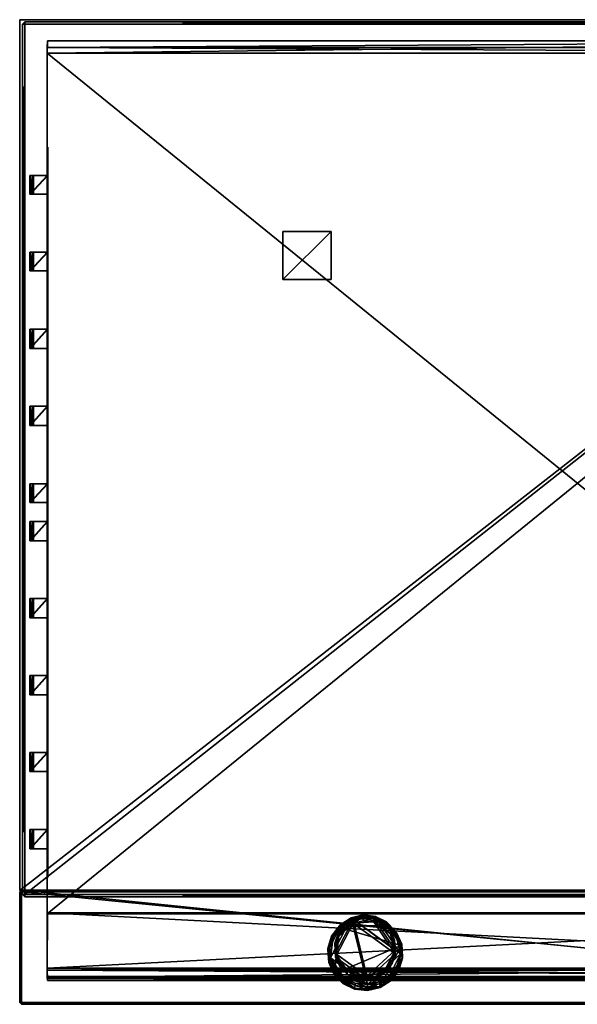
# Model space of a CAD drawing. Header units: centimetres. Extents: x -29 to 29, y -25.7 to 25.5.
# Tile 1 of 6: x -29 to 0, y -25.7 to 25.5. Entities that reach past the tile are written whole.
import ezdxf

# ---------------------------------------------------------------- set-up
doc = ezdxf.new("R2010")
doc.units = ezdxf.units.CM
doc.layers.add('VI263620', color=7, linetype='Continuous', true_color=0x068771)

msp = doc.modelspace()

# ---------------------------------------------------------------- meshes
at = {"layer": 'VI263620', "color": 136, "true_color": 0x068771}
mesh = msp.add_polyface(dxfattribs=at)
corners = [(-28.994, -19.741, 6.14), (29, -19.741, 6.14), (-28.994, 25.536, 6.14), (29, 25.536, 6.14), (-28.994, -19.741, 6.583), (29, -19.741, 6.583), (-28.994, 25.536, 6.583), (29, 25.536, 6.583)]
mesh.append_faces([[corners[k] for k in face] for face in [(0, 2, 3), (3, 1, 0), (4, 5, 7), (7, 6, 4), (0, 1, 5), (5, 4, 0), (1, 3, 7), (7, 5, 1), (3, 2, 6), (6, 7, 3), (2, 0, 4), (4, 6, 2)]], dxfattribs={"vtx2": -1, "color": 136})
at = {"layer": 'VI263620', "color": 146, "true_color": 0x086e87}
mesh = msp.add_polyface(dxfattribs=at)
corners = [(-28.727, -20.062, 6.626), (28.704, -19.941, 6.505), (-28.847, 25.301, 6.626), (28.704, 25.301, 6.505), (-28.727, -20.062, 6.901), (28.825, -19.941, 6.901), (-28.847, 25.301, 6.901), (28.704, 25.422, 6.901), (-28.847, -19.941, 6.626), (-28.727, -19.941, 6.505), (28.825, -19.941, 6.626), (28.704, -20.062, 6.626), (-28.727, 25.422, 6.626), (-28.727, 25.301, 6.505), (28.704, 25.422, 6.626), (28.825, 25.301, 6.626), (-28.727, -19.941, 7.022), (-28.847, -19.941, 6.901), (28.704, -19.941, 7.022), (28.704, -20.062, 6.901), (-28.727, 25.301, 7.022), (-28.727, 25.422, 6.901), (28.704, 25.301, 7.022), (28.825, 25.301, 6.901)]
mesh.append_faces([[corners[k] for k in face] for face in [(0, 8, 9), (1, 10, 11), (2, 12, 13), (3, 14, 15), (4, 16, 17), (5, 18, 19), (6, 20, 21), (7, 22, 23)]], dxfattribs={"color": 146})
mesh.append_faces([[corners[k] for k in face] for face in [(9, 13, 3), (3, 1, 9), (16, 18, 22), (22, 20, 16), (0, 11, 19), (19, 4, 0), (10, 15, 23), (23, 5, 10), (14, 12, 21), (21, 7, 14), (2, 8, 17), (17, 6, 2), (9, 8, 2), (2, 13, 9), (13, 12, 14), (14, 3, 13), (3, 15, 10), (10, 1, 3), (1, 11, 0), (0, 9, 1), (16, 4, 19), (19, 18, 16), (18, 5, 23), (23, 22, 18), (22, 7, 21), (21, 20, 22), (20, 6, 17), (17, 16, 20), (11, 10, 5), (5, 19, 11), (4, 17, 8), (8, 0, 4), (15, 14, 7), (7, 23, 15), (12, 2, 6), (6, 21, 12)]], dxfattribs={"vtx2": -1, "color": 146})
at = {"layer": 'VI263620', "color": 76, "true_color": 0x3d8706}
mesh = msp.add_polyface(dxfattribs=at)
corners = [(27.557, 23.804, 0.119), (-27.567, -24.311, 6.128), (27.557, -24.311, 6.128), (-27.567, 23.804, 6.128), (27.557, -24.311, 4.82), (-27.567, -24.311, 4.82), (27.557, 23.804, 4.531), (-27.561, -23.77, 0.032), (27.551, -23.77, 0.032), (27.557, -23.775, 6.128), (-27.567, -23.775, 6.128), (27.557, -23.875, 4.72), (-27.567, -23.875, 4.72), (-27.567, 23.804, 0.119), (27.557, 23.804, 6.128), (-27.567, 23.804, 4.531), (27.557, -24.21, 4.72), (-27.567, -24.21, 4.72), (27.557, -23.775, 4.62), (27.557, -23.675, 4.719), (27.557, -23.775, 4.82), (-27.567, -23.775, 4.82), (-27.567, -23.675, 4.719), (-27.567, -23.775, 4.62), (-27.556, 24.445, 6.117), (27.546, 24.445, 6.117), (27.552, 24.086, 4.535), (-27.562, 24.086, 4.535), (27.546, 24.445, 4.901), (-27.556, 24.445, 4.901), (27.549, -24.239, 0.038), (27.549, -24.239, 4.612), (-27.559, -24.239, 4.612), (-27.559, -24.239, 0.038), (27.546, -24.417, 0.219), (27.546, -24.417, 4.431), (-27.556, -24.417, 4.431), (-27.556, -24.417, 0.219), (-27.567, -20.899, 0.119), (27.557, -20.949, 6.128), (-27.567, -20.899, 4.625), (27.557, -20.899, 0.119), (-27.567, -20.949, 6.128), (27.557, -20.899, 4.625), (-27.561, -23.77, 0.2), (27.551, -23.77, 0.2), (27.546, -20.902, 0.036), (-27.556, -20.902, 0.036)]
mesh.append_faces([[corners[k] for k in face] for face in [(14, 28, 25), (38, 22, 40)]], dxfattribs={"vtx0": -1, "color": 76})
mesh.append_faces([[corners[k] for k in face] for face in [(15, 24, 27), (23, 37, 32)]], dxfattribs={"vtx0": -1, "vtx1": -1, "color": 76})
mesh.append_faces([[corners[k] for k in face] for face in [(2, 16, 20)]], dxfattribs={"vtx0": -1, "vtx1": -1, "vtx2": -1, "color": 76})
mesh.append_faces([[corners[k] for k in face] for face in [(43, 18, 45), (18, 35, 34), (38, 23, 22), (9, 19, 43)]], dxfattribs={"vtx0": -1, "vtx2": -1, "color": 76})
mesh.append_faces([[corners[k] for k in face] for face in [(17, 5, 12), (41, 43, 45), (9, 2, 20), (10, 42, 21), (45, 18, 34), (39, 9, 43)]], dxfattribs={"vtx1": -1, "color": 76})
mesh.append_faces([[corners[k] for k in face] for face in [(1, 10, 12), (5, 1, 12), (42, 40, 21), (14, 6, 28)]], dxfattribs={"vtx1": -1, "vtx2": -1, "color": 76})
mesh.append_faces([[corners[k] for k in face] for face in [(2, 9, 10), (10, 1, 2), (13, 15, 6), (6, 0, 13), (2, 1, 5), (5, 4, 2), (24, 25, 28), (28, 29, 24), (10, 21, 12), (47, 46, 8), (8, 7, 47), (39, 42, 10), (10, 9, 39), (43, 19, 18), (2, 4, 16), (16, 11, 20), (40, 22, 21), (38, 40, 15), (15, 13, 38), (39, 43, 6), (6, 14, 39), (16, 17, 12), (12, 11, 16), (11, 18, 19), (19, 20, 11), (12, 21, 22), (22, 23, 12), (5, 17, 16), (16, 4, 5), (12, 23, 18), (18, 11, 12), (3, 14, 25), (25, 24, 3), (6, 26, 28), (6, 15, 27), (27, 26, 6), (15, 3, 24), (24, 29, 27), (28, 26, 27), (27, 29, 28), (37, 34, 35), (35, 36, 37), (18, 31, 35), (18, 23, 32), (32, 31, 18), (23, 44, 37), (37, 36, 32), (7, 8, 30), (30, 33, 7), (35, 31, 32), (32, 36, 35), (37, 33, 30), (30, 34, 37), (13, 0, 41), (41, 38, 13), (14, 3, 42), (42, 39, 14), (0, 6, 43), (43, 41, 0), (3, 15, 40), (40, 42, 3), (38, 44, 23), (9, 20, 19), (38, 41, 46), (46, 47, 38), (47, 7, 44), (44, 38, 47), (7, 33, 37), (37, 44, 7), (30, 8, 45), (45, 34, 30), (46, 41, 45), (45, 8, 46)]], dxfattribs={"vtx2": -1, "color": 76})
at = {"layer": 'VI263620', "color": 213, "true_color": 0xc458e1}
mesh = msp.add_polyface(dxfattribs=at)
corners = [(-27.525, 18.902, 2.758), (-27.525, 18.902, 4.175), (-27.526, 17.434, 4.185), (-27.525, 17.434, 2.758), (-28.425, 16.457, 5.09), (-27.526, 16.457, 4.185), (-28.425, 17.434, 5.09), (-27.525, 16.457, 2.758), (-27.526, 13.457, 4.185), (-27.525, 13.457, 2.758), (-28.425, 17.434, 5.225), (-28.425, 16.457, 5.225), (-28.285, 17.434, 5.361), (-28.285, 16.457, 5.361), (-27.565, 17.434, 4.175), (-27.565, 18.902, 4.175), (-27.565, 18.902, 2.758), (-27.565, 17.434, 2.758), (-27.565, 16.457, 4.175), (-28.462, 16.457, 5.075), (-28.462, 17.434, 5.075), (-27.565, 16.457, 2.758), (-27.565, 13.457, 2.758), (-27.565, 13.457, 4.175), (-28.462, 16.457, 5.24), (-28.462, 17.434, 5.24), (-28.313, 16.457, 5.389), (-28.313, 17.434, 5.389), (-28.462, 13.457, 5.24), (-28.313, 13.457, 5.389), (-28.285, 13.457, 5.361), (-28.425, 13.457, 5.225)]
mesh.append_faces([[corners[k] for k in face] for face in [(0, 1, 2), (2, 3, 0), (4, 5, 2), (2, 6, 4), (5, 7, 3), (3, 2, 5), (8, 9, 7), (7, 5, 8), (10, 11, 4), (4, 6, 10), (12, 13, 11), (11, 10, 12), (14, 15, 16), (16, 17, 14), (14, 18, 19), (19, 20, 14), (17, 21, 18), (18, 14, 17), (21, 22, 23), (23, 18, 21), (19, 24, 25), (25, 20, 19), (24, 26, 27), (27, 25, 24), (17, 16, 0), (0, 3, 17), (16, 15, 1), (1, 0, 16), (15, 14, 2), (2, 1, 15), (14, 20, 6), (6, 2, 14), (19, 18, 5), (5, 4, 19), (21, 17, 3), (3, 7, 21), (18, 23, 8), (8, 5, 18), (22, 21, 7), (7, 9, 22), (20, 25, 10), (10, 6, 20), (24, 19, 4), (4, 11, 24), (25, 27, 12), (12, 10, 25), (27, 26, 13), (13, 12, 27), (26, 24, 11), (11, 13, 26), (28, 29, 30), (30, 31, 28)]], dxfattribs={"vtx2": -1, "color": 213})
at = {"layer": 'VI263620', "color": 176, "true_color": 0x080888}
mesh = msp.add_polyface(dxfattribs=at)
corners = [(-15.305, 12.025, -1.03), (-12.805, 12.025, -1.03), (-15.305, 14.525, -1.03), (-12.805, 14.525, -1.03), (-15.305, 12.025, -0.03), (-12.805, 12.025, -0.03), (-15.305, 14.525, -0.03), (-12.805, 14.525, -0.03)]
mesh.append_faces([[corners[k] for k in face] for face in [(0, 2, 3), (3, 1, 0), (4, 5, 7), (7, 6, 4), (0, 1, 5), (5, 4, 0), (1, 3, 7), (7, 5, 1), (3, 2, 6), (6, 7, 3), (2, 0, 4), (4, 6, 2)]], dxfattribs={"vtx2": -1, "color": 176})
at = {"layer": 'VI263620', "color": 213, "true_color": 0xc458e1}
mesh = msp.add_polyface(dxfattribs=at)
corners = [(-28.425, 12.471, 5.09), (-27.526, 12.471, 4.185), (-27.526, 13.457, 4.185), (-28.425, 13.457, 5.09), (-27.525, 12.471, 2.758), (-27.525, 13.457, 2.758), (-27.526, 9.444, 4.185), (-27.525, 9.444, 2.758), (-28.425, 13.457, 5.225), (-28.425, 12.471, 5.225), (-28.285, 13.457, 5.361), (-28.285, 12.471, 5.361), (-28.425, 8.44, 5.225), (-28.425, 9.444, 5.225), (-28.285, 9.444, 5.361), (-27.565, 13.457, 4.175), (-27.565, 12.471, 4.175), (-28.462, 12.471, 5.075), (-28.462, 13.457, 5.075), (-27.565, 13.457, 2.758), (-27.565, 12.471, 2.758), (-27.565, 9.444, 2.758), (-27.565, 9.444, 4.175), (-28.462, 8.44, 5.075), (-28.462, 9.444, 5.075), (-27.565, 8.44, 4.175), (-28.462, 12.471, 5.24), (-28.462, 13.457, 5.24), (-28.462, 9.444, 5.24), (-28.313, 12.471, 5.389), (-28.313, 13.457, 5.389), (-28.313, 9.444, 5.389), (-28.462, 8.44, 5.24), (-28.425, 9.444, 5.09), (-27.565, 8.44, 2.758), (-28.285, 8.44, 5.361)]
mesh.append_faces([[corners[k] for k in face] for face in [(0, 1, 2), (2, 3, 0), (1, 4, 5), (5, 2, 1), (6, 7, 4), (4, 1, 6), (8, 9, 0), (0, 3, 8), (10, 11, 9), (9, 8, 10), (12, 13, 14), (15, 16, 17), (17, 18, 15), (19, 20, 16), (16, 15, 19), (20, 21, 22), (22, 16, 20), (23, 24, 22), (25, 22, 21), (17, 26, 27), (27, 18, 17), (28, 24, 23), (26, 29, 30), (30, 27, 26), (31, 28, 32), (15, 18, 3), (3, 2, 15), (17, 16, 1), (1, 0, 17), (20, 19, 5), (5, 4, 20), (16, 22, 6), (6, 1, 16), (21, 20, 4), (4, 7, 21), (22, 24, 33), (33, 6, 22), (34, 21, 7), (18, 27, 8), (8, 3, 18), (26, 17, 0), (0, 9, 26), (24, 28, 13), (13, 33, 24), (30, 29, 11), (11, 10, 30), (29, 26, 9), (9, 11, 29), (28, 31, 14), (14, 13, 28), (35, 14, 31)]], dxfattribs={"vtx2": -1, "color": 213})
mesh = msp.add_polyface(dxfattribs=at)
corners = [(-28.425, 8.44, 5.09), (-27.526, 8.44, 4.185), (-27.526, 9.444, 4.185), (-28.425, 9.444, 5.09), (-27.525, 8.44, 2.758), (-27.525, 9.444, 2.758), (-27.526, 5.449, 4.185), (-27.525, 5.449, 2.758), (-28.425, 5.449, 5.09), (-28.425, 4.445, 5.09), (-27.526, 4.445, 4.185), (-27.525, 4.445, 2.758), (-28.425, 9.444, 5.225), (-28.425, 8.44, 5.225), (-28.425, 5.449, 5.225), (-28.425, 4.445, 5.225), (-28.285, 9.444, 5.361), (-28.285, 8.44, 5.361), (-28.285, 5.449, 5.361), (-28.285, 4.445, 5.361), (-27.565, 9.444, 4.175), (-27.565, 8.44, 4.175), (-28.462, 8.44, 5.075), (-27.565, 9.444, 2.758), (-27.565, 8.44, 2.758), (-27.565, 5.449, 2.758), (-27.565, 5.449, 4.175), (-27.565, 4.445, 4.175), (-28.462, 4.445, 5.075), (-28.462, 5.449, 5.075), (-27.565, 4.445, 2.758), (-28.462, 8.44, 5.24), (-28.462, 9.444, 5.24), (-28.462, 4.445, 5.24), (-28.462, 5.449, 5.24), (-28.313, 8.44, 5.389), (-28.313, 9.444, 5.389), (-28.313, 4.445, 5.389), (-28.313, 5.449, 5.389)]
mesh.append_faces([[corners[k] for k in face] for face in [(0, 1, 2), (2, 3, 0), (1, 4, 5), (5, 2, 1), (6, 7, 4), (4, 1, 6), (6, 8, 9), (10, 11, 7), (7, 6, 10), (12, 13, 0), (0, 3, 12), (14, 15, 9), (9, 8, 14), (16, 17, 13), (18, 19, 15), (15, 14, 18), (20, 21, 22), (23, 24, 21), (24, 25, 26), (26, 21, 24), (26, 27, 28), (28, 29, 26), (25, 30, 27), (27, 26, 25), (22, 31, 32), (28, 33, 34), (34, 29, 28), (31, 35, 36), (33, 37, 38), (38, 34, 33), (22, 21, 1), (1, 0, 22), (5, 4, 24), (21, 26, 6), (6, 1, 21), (25, 24, 4), (4, 7, 25), (26, 29, 8), (8, 6, 26), (30, 25, 7), (7, 11, 30), (31, 22, 0), (0, 13, 31), (29, 34, 14), (14, 8, 29), (36, 35, 17), (35, 31, 13), (13, 17, 35), (34, 38, 18), (18, 14, 34), (38, 37, 19), (19, 18, 38)]], dxfattribs={"vtx2": -1, "color": 213})
mesh = msp.add_polyface(dxfattribs=at)
corners = [(-28.425, 4.445, 5.09), (-27.526, 4.445, 4.185), (-27.526, 5.449, 4.185), (-27.526, 1.409, 4.185), (-27.525, 1.409, 2.758), (-27.525, 4.445, 2.758), (-28.425, 0.433, 5.09), (-27.526, 0.433, 4.185), (-28.425, 1.409, 5.09), (-27.525, 0.433, 2.758), (-27.526, -0.554, 4.185), (-28.425, 1.409, 5.225), (-28.425, 0.433, 5.225), (-28.285, 1.409, 5.361), (-28.285, 0.433, 5.361), (-27.565, 4.445, 2.758), (-27.565, 1.409, 2.758), (-27.565, 1.409, 4.175), (-27.565, 4.445, 4.175), (-27.565, 0.433, 4.175), (-28.462, 0.433, 5.075), (-28.462, 1.409, 5.075), (-27.565, 0.433, 2.758), (-27.565, -0.554, 4.175), (-28.462, 0.433, 5.24), (-28.462, 1.409, 5.24), (-28.313, 0.433, 5.389), (-28.313, 1.409, 5.389), (-28.462, 4.445, 5.075), (-27.565, -0.554, 2.758), (-28.462, 4.445, 5.24), (-28.425, 4.445, 5.225), (-28.313, 4.445, 5.389), (-28.285, 4.445, 5.361)]
mesh.append_faces([[corners[k] for k in face] for face in [(0, 1, 2), (3, 4, 5), (5, 1, 3), (6, 7, 3), (3, 8, 6), (7, 9, 4), (4, 3, 7), (9, 7, 10), (11, 12, 6), (6, 8, 11), (13, 14, 12), (12, 11, 13), (15, 16, 17), (17, 18, 15), (17, 19, 20), (20, 21, 17), (16, 22, 19), (19, 17, 16), (23, 19, 22), (20, 24, 25), (25, 21, 20), (24, 26, 27), (27, 25, 24), (28, 18, 1), (1, 0, 28), (18, 17, 3), (3, 1, 18), (16, 15, 5), (5, 4, 16), (17, 21, 8), (8, 3, 17), (20, 19, 7), (7, 6, 20), (22, 16, 4), (4, 9, 22), (10, 7, 19), (29, 22, 9), (30, 28, 0), (0, 31, 30), (21, 25, 11), (11, 8, 21), (24, 20, 6), (6, 12, 24), (32, 30, 31), (31, 33, 32), (25, 27, 13), (13, 11, 25), (27, 26, 14), (14, 13, 27), (26, 24, 12), (12, 14, 26)]], dxfattribs={"vtx2": -1, "color": 213})
mesh = msp.add_polyface(dxfattribs=at)
corners = [(-27.526, -0.554, 4.185), (-27.525, -0.554, 2.758), (-27.525, 0.433, 2.758), (-28.425, -1.558, 5.09), (-27.526, -1.558, 4.185), (-28.425, -0.554, 5.09), (-27.525, -1.558, 2.758), (-27.526, -4.559, 4.185), (-27.525, -4.559, 2.758), (-28.425, -0.554, 5.225), (-28.425, -1.558, 5.225), (-28.285, -0.554, 5.361), (-28.285, -1.558, 5.361), (-27.565, 0.433, 2.758), (-27.565, -0.554, 2.758), (-27.565, -0.554, 4.175), (-27.565, -1.558, 4.175), (-28.462, -1.558, 5.075), (-28.462, -0.554, 5.075), (-27.565, -1.558, 2.758), (-27.565, -4.559, 2.758), (-27.565, -4.559, 4.175), (-28.462, -1.558, 5.24), (-28.462, -0.554, 5.24), (-28.313, -1.558, 5.389), (-28.313, -0.554, 5.389), (-27.565, 0.433, 4.175), (-28.462, -4.559, 5.075), (-28.425, -4.559, 5.09), (-27.565, -5.562, 2.758), (-28.462, -4.559, 5.24), (-28.425, -4.559, 5.225), (-28.313, -4.559, 5.389), (-28.285, -4.559, 5.361), (-28.285, -5.562, 5.361)]
mesh.append_faces([[corners[k] for k in face] for face in [(0, 1, 2), (3, 4, 0), (0, 5, 3), (4, 6, 1), (1, 0, 4), (7, 8, 6), (6, 4, 7), (9, 10, 3), (3, 5, 9), (11, 12, 10), (10, 9, 11), (13, 14, 15), (15, 16, 17), (17, 18, 15), (14, 19, 16), (16, 15, 14), (19, 20, 21), (21, 16, 19), (17, 22, 23), (23, 18, 17), (22, 24, 25), (25, 23, 22), (26, 15, 0), (2, 1, 14), (15, 18, 5), (5, 0, 15), (17, 16, 4), (4, 3, 17), (19, 14, 1), (1, 6, 19), (16, 21, 7), (7, 4, 16), (20, 19, 6), (6, 8, 20), (21, 27, 28), (28, 7, 21), (29, 20, 8), (18, 23, 9), (9, 5, 18), (22, 17, 3), (3, 10, 22), (27, 30, 31), (31, 28, 27), (23, 25, 11), (11, 9, 23), (25, 24, 12), (12, 11, 25), (24, 22, 10), (10, 12, 24), (30, 32, 33), (33, 31, 30), (34, 33, 32)]], dxfattribs={"vtx2": -1, "color": 213})
mesh = msp.add_polyface(dxfattribs=at)
corners = [(-28.425, -5.562, 5.09), (-27.526, -5.562, 4.185), (-27.526, -4.559, 4.185), (-28.425, -4.559, 5.09), (-27.525, -5.562, 2.758), (-27.525, -4.559, 2.758), (-27.526, -8.562, 4.185), (-27.525, -8.562, 2.758), (-28.425, -8.562, 5.09), (-28.425, -9.557, 5.09), (-27.526, -9.557, 4.185), (-28.425, -4.559, 5.225), (-28.425, -5.562, 5.225), (-28.425, -8.562, 5.225), (-28.285, -4.559, 5.361), (-28.285, -5.562, 5.361), (-28.425, -9.557, 5.225), (-28.285, -8.562, 5.361), (-27.565, -4.559, 4.175), (-27.565, -5.562, 4.175), (-28.462, -5.562, 5.075), (-28.462, -4.559, 5.075), (-27.565, -4.559, 2.758), (-27.565, -5.562, 2.758), (-27.565, -8.562, 2.758), (-27.565, -8.562, 4.175), (-28.462, -9.557, 5.075), (-28.462, -8.562, 5.075), (-27.565, -9.557, 4.175), (-28.462, -5.562, 5.24), (-28.462, -4.559, 5.24), (-28.462, -8.562, 5.24), (-28.313, -5.562, 5.389), (-28.313, -4.559, 5.389), (-28.462, -9.557, 5.24), (-28.313, -9.557, 5.389), (-28.313, -8.562, 5.389), (-27.565, -9.557, 2.758), (-27.525, -9.557, 2.758), (-28.285, -9.557, 5.361)]
mesh.append_faces([[corners[k] for k in face] for face in [(0, 1, 2), (2, 3, 0), (1, 4, 5), (5, 2, 1), (6, 7, 4), (4, 1, 6), (6, 8, 9), (7, 6, 10), (11, 12, 0), (0, 3, 11), (9, 8, 13), (14, 15, 12), (12, 11, 14), (16, 13, 17), (18, 19, 20), (20, 21, 18), (22, 23, 19), (19, 18, 22), (23, 24, 25), (25, 19, 23), (26, 27, 25), (28, 25, 24), (20, 29, 30), (30, 21, 20), (31, 27, 26), (29, 32, 33), (33, 30, 29), (34, 35, 36), (36, 31, 34), (20, 19, 1), (1, 0, 20), (5, 4, 23), (19, 25, 6), (6, 1, 19), (24, 23, 4), (4, 7, 24), (25, 27, 8), (8, 6, 25), (37, 24, 7), (7, 38, 37), (29, 20, 0), (0, 12, 29), (27, 31, 13), (13, 8, 27), (33, 32, 15), (32, 29, 12), (12, 15, 32), (31, 36, 17), (17, 13, 31), (36, 35, 39), (39, 17, 36)]], dxfattribs={"vtx2": -1, "color": 213})
mesh = msp.add_polyface(dxfattribs=at)
corners = [(-28.425, -9.557, 5.09), (-27.526, -9.557, 4.185), (-27.526, -8.562, 4.185), (-27.525, -9.557, 2.758), (-27.525, -8.562, 2.758), (-27.526, -12.557, 4.185), (-27.525, -12.557, 2.758), (-28.425, -13.551, 5.09), (-27.526, -13.551, 4.185), (-28.425, -12.557, 5.09), (-27.525, -13.551, 2.758), (-28.425, -8.562, 5.225), (-28.425, -9.557, 5.225), (-28.425, -12.557, 5.225), (-28.425, -13.551, 5.225), (-28.285, -8.562, 5.361), (-28.285, -9.557, 5.361), (-28.285, -12.557, 5.361), (-28.285, -13.551, 5.361), (-27.565, -8.562, 4.175), (-27.565, -9.557, 4.175), (-28.462, -9.557, 5.075), (-27.565, -8.562, 2.758), (-27.565, -9.557, 2.758), (-27.565, -12.557, 2.758), (-27.565, -12.557, 4.175), (-27.565, -13.551, 4.175), (-28.462, -13.551, 5.075), (-28.462, -12.557, 5.075), (-27.565, -13.551, 2.758), (-28.462, -9.557, 5.24), (-28.462, -8.562, 5.24), (-28.462, -13.551, 5.24), (-28.462, -12.557, 5.24), (-28.313, -13.551, 5.389), (-28.313, -12.557, 5.389), (-28.313, -9.557, 5.389)]
mesh.append_faces([[corners[k] for k in face] for face in [(0, 1, 2), (1, 3, 4), (5, 6, 3), (3, 1, 5), (7, 8, 5), (5, 9, 7), (8, 10, 6), (6, 5, 8), (11, 12, 0), (13, 14, 7), (7, 9, 13), (15, 16, 12), (17, 18, 14), (14, 13, 17), (19, 20, 21), (22, 23, 20), (23, 24, 25), (25, 20, 23), (25, 26, 27), (27, 28, 25), (24, 29, 26), (26, 25, 24), (21, 30, 31), (27, 32, 33), (33, 28, 27), (32, 34, 35), (35, 33, 32), (21, 20, 1), (1, 0, 21), (20, 25, 5), (5, 1, 20), (24, 23, 3), (3, 6, 24), (25, 28, 9), (9, 5, 25), (8, 7, 27), (29, 24, 6), (6, 10, 29), (30, 21, 0), (0, 12, 30), (28, 33, 13), (13, 9, 28), (32, 27, 7), (7, 14, 32), (36, 30, 12), (12, 16, 36), (33, 35, 17), (17, 13, 33), (35, 34, 18), (18, 17, 35), (34, 32, 14), (14, 18, 34)]], dxfattribs={"vtx2": -1, "color": 213})
mesh = msp.add_polyface(dxfattribs=at)
corners = [(-27.526, -16.57, 4.185), (-27.525, -16.57, 2.758), (-27.525, -13.551, 2.758), (-27.526, -13.551, 4.185), (-28.425, -17.573, 5.09), (-27.526, -17.573, 4.185), (-28.425, -16.57, 5.09), (-27.525, -17.573, 2.758), (-27.525, -19.063, 4.175), (-27.525, -19.063, 2.758), (-28.425, -16.57, 5.225), (-28.425, -17.573, 5.225), (-28.285, -16.57, 5.361), (-28.285, -17.573, 5.361), (-27.565, -13.551, 2.758), (-27.565, -16.57, 2.758), (-27.565, -16.57, 4.175), (-27.565, -13.551, 4.175), (-27.565, -17.573, 4.175), (-28.462, -17.573, 5.075), (-28.462, -16.57, 5.075), (-27.565, -17.573, 2.758), (-27.565, -19.063, 2.758), (-27.565, -19.063, 4.175), (-28.462, -17.573, 5.24), (-28.462, -16.57, 5.24), (-28.313, -17.573, 5.389), (-28.313, -16.57, 5.389), (-28.462, -13.551, 5.075)]
mesh.append_faces([[corners[k] for k in face] for face in [(0, 1, 2), (2, 3, 0), (4, 5, 0), (0, 6, 4), (5, 7, 1), (1, 0, 5), (8, 9, 7), (7, 5, 8), (10, 11, 4), (4, 6, 10), (12, 13, 11), (11, 10, 12), (14, 15, 16), (16, 17, 14), (16, 18, 19), (19, 20, 16), (15, 21, 18), (18, 16, 15), (21, 22, 23), (23, 18, 21), (19, 24, 25), (25, 20, 19), (24, 26, 27), (27, 25, 24), (28, 17, 3), (17, 16, 0), (0, 3, 17), (15, 14, 2), (2, 1, 15), (16, 20, 6), (6, 0, 16), (19, 18, 5), (5, 4, 19), (21, 15, 1), (1, 7, 21), (18, 23, 8), (8, 5, 18), (23, 22, 9), (9, 8, 23), (22, 21, 7), (7, 9, 22), (20, 25, 10), (10, 6, 20), (24, 19, 4), (4, 11, 24), (25, 27, 12), (12, 10, 25), (27, 26, 13), (13, 12, 27), (26, 24, 11), (11, 13, 26)]], dxfattribs={"vtx2": -1, "color": 213})
at = {"layer": 'VI263620', "color": 234, "true_color": 0xb11b58}
mesh = msp.add_polyface(dxfattribs=at)
corners = [(29.002, -25.567, 6.143), (29.002, -19.807, 6.143), (-28.909, -25.653, 6.143), (-28.909, -19.72, 6.143), (29.002, -25.567, 6.57), (28.916, -19.72, 7.788), (-28.909, -25.653, 6.601), (-28.995, -19.807, 7.747), (29.002, -25.514, 6.634), (28.916, -19.812, 7.863), (-28.909, -25.561, 6.713), (-28.995, -19.835, 7.77), (-28.995, -25.567, 6.143), (-28.995, -19.807, 6.143), (-28.995, -25.567, 6.57), (-28.909, -19.72, 7.788), (-28.995, -25.514, 6.634), (-28.909, -19.812, 7.863), (28.916, -25.653, 6.143), (28.916, -19.72, 6.143), (28.916, -25.653, 6.601), (29.002, -19.807, 7.747), (28.916, -25.561, 6.713), (29.002, -19.835, 7.77)]
mesh.append_faces([[corners[k] for k in face] for face in [(0, 8, 4)]], dxfattribs={"vtx0": -1, "color": 234})
mesh.append_faces([[corners[k] for k in face] for face in [(13, 16, 7)]], dxfattribs={"vtx0": -1, "vtx1": -1, "color": 234})
mesh.append_faces([[corners[k] for k in face] for face in [(18, 12, 3), (18, 3, 1)]], dxfattribs={"vtx0": -1, "vtx1": -1, "vtx2": -1, "color": 234})
mesh.append_faces([[corners[k] for k in face] for face in [(0, 21, 23), (0, 23, 8)]], dxfattribs={"vtx0": -1, "vtx2": -1, "color": 234})
mesh.append_faces([[corners[k] for k in face] for face in [(0, 18, 1)]], dxfattribs={"vtx1": -1, "color": 234})
mesh.append_faces([[corners[k] for k in face] for face in [(13, 12, 16)]], dxfattribs={"vtx1": -1, "vtx2": -1, "color": 234})
mesh.append_faces([[corners[k] for k in face] for face in [(18, 2, 12), (12, 13, 3), (3, 19, 1), (22, 9, 17), (17, 10, 22), (0, 1, 21), (19, 3, 15), (15, 5, 19), (12, 14, 16), (16, 11, 7), (2, 18, 20), (20, 6, 2), (9, 5, 15), (15, 17, 9), (10, 6, 20), (20, 22, 10), (17, 11, 16), (16, 10, 17), (3, 13, 7), (7, 15, 3), (12, 2, 6), (6, 14, 12), (10, 16, 14), (14, 6, 10), (15, 7, 11), (11, 17, 15), (1, 19, 5), (5, 21, 1), (4, 20, 18), (18, 0, 4), (20, 4, 8), (8, 22, 20), (22, 8, 23), (23, 9, 22), (9, 23, 21), (21, 5, 9)]], dxfattribs={"vtx2": -1, "color": 234})
mesh = msp.add_polyface(dxfattribs=at)
corners = [(-12.299, -21.501, 8.234), (-12.683, -22.007, 8.13), (-12.683, -22.118, 8.668), (-12.867, -22.612, 8.005), (-12.867, -22.722, 8.543), (-12.829, -23.352, 8.414), (-12.829, -23.241, 7.876), (-11.762, -21.154, 8.305), (-10.916, -24.632, 7.587), (-12.348, -21.662, 9.274), (-12.747, -22.188, 9.166), (-12.938, -22.816, 9.037), (-12.633, -24.071, 8.778), (-9.151, -22.595, 9.079), (-12.299, -21.612, 8.772), (-12.773, -22.116, 8.882), (-12.967, -22.753, 8.75), (-12.926, -23.417, 8.614), (-12.367, -21.588, 9.012), (-12.771, -22.121, 8.903), (-12.771, -22.156, 9.072), (-12.965, -22.758, 8.772), (-12.965, -22.793, 8.94), (-12.925, -23.456, 8.804), (-12.366, -21.631, 9.222), (-12.771, -22.165, 9.112), (-12.771, -22.172, 9.145), (-12.366, -21.638, 9.255), (-12.964, -22.801, 8.981), (-12.964, -22.808, 9.014), (-12.759, -22.18, 9.159), (-12.358, -21.651, 9.268), (-12.952, -22.813, 9.029), (-12.756, -22.183, 9.164), (-12.355, -21.654, 9.273), (-12.948, -22.814, 9.034), (-12.368, -21.582, 8.991), (-12.925, -23.421, 8.635), (-12.565, -23.012, 7.059), (-12.598, -22.477, 7.174), (-12.441, -21.964, 7.284), (-11.657, -21.239, 7.439), (-10.937, -24.194, 6.804), (-12.564, -23.204, 7.956), (-12.597, -22.669, 8.07), (-12.44, -22.156, 8.18), (-12.114, -21.726, 8.272), (-12.114, -21.534, 7.376), (-11.656, -21.431, 8.335), (-10.937, -24.386, 7.701)]
mesh.append_faces([[corners[k] for k in face] for face in [(6, 1, 7), (8, 6, 7), (9, 11, 12), (9, 12, 13), (38, 40, 41), (42, 38, 41), (48, 45, 43), (48, 43, 49)]], dxfattribs={"vtx0": -1, "vtx1": -1, "vtx2": -1, "color": 234})
mesh.append_faces([[corners[k] for k in face] for face in [(0, 1, 2), (1, 3, 4), (4, 2, 1), (5, 4, 3), (6, 3, 1), (9, 10, 11), (14, 2, 15), (2, 4, 16), (16, 15, 2), (17, 16, 4), (18, 19, 20), (19, 21, 22), (22, 20, 19), (23, 22, 21), (24, 25, 26), (26, 27, 24), (25, 28, 29), (29, 26, 25), (27, 26, 30), (30, 31, 27), (26, 29, 32), (32, 30, 26), (31, 30, 33), (33, 34, 31), (30, 32, 35), (35, 33, 30), (34, 33, 10), (10, 9, 34), (33, 35, 11), (11, 10, 33), (36, 15, 19), (15, 16, 21), (21, 19, 15), (37, 21, 16), (38, 39, 40), (43, 44, 39), (39, 38, 43), (44, 45, 40), (40, 39, 44), (45, 46, 47), (47, 40, 45), (45, 44, 43), (22, 28, 25), (25, 20, 22), (20, 25, 24)]], dxfattribs={"vtx2": -1, "color": 234})
mesh = msp.add_polyface(dxfattribs=at)
corners = [(-11.136, -21.008, 8.335), (-11.762, -21.154, 8.305), (-11.761, -21.265, 8.843), (-11.135, -21.119, 8.872), (-12.299, -21.501, 8.234), (-12.299, -21.612, 8.772), (-12.683, -22.118, 8.668), (-12.683, -22.007, 8.13), (-10.496, -21.08, 8.319), (-11.139, -21.149, 9.379), (-11.79, -21.301, 9.348), (-12.348, -21.662, 9.274), (-9.876, -21.518, 9.302), (-11.801, -21.217, 9.066), (-11.141, -21.062, 9.097), (-12.368, -21.582, 8.991), (-12.773, -22.116, 8.882), (-11.141, -21.069, 9.118), (-11.801, -21.222, 9.087), (-11.8, -21.257, 9.256), (-11.141, -21.103, 9.287), (-12.367, -21.588, 9.012), (-12.367, -21.623, 9.181), (-12.771, -22.156, 9.072), (-11.141, -21.112, 9.328), (-11.8, -21.266, 9.296), (-11.8, -21.273, 9.33), (-11.141, -21.119, 9.361), (-12.366, -21.631, 9.222), (-12.366, -21.638, 9.255), (-11.795, -21.287, 9.343), (-11.14, -21.134, 9.374), (-12.358, -21.651, 9.268), (-11.794, -21.292, 9.347), (-11.14, -21.139, 9.378), (-12.355, -21.654, 9.273), (-12.771, -22.121, 8.903), (-12.441, -21.964, 7.284), (-12.114, -21.534, 7.376), (-11.657, -21.239, 7.439), (-11.124, -21.114, 7.465), (-10.58, -21.176, 7.451), (-12.114, -21.726, 8.272), (-11.656, -21.431, 8.335), (-11.123, -21.307, 8.361), (-10.579, -21.368, 8.347), (-12.44, -22.156, 8.18)]
mesh.append_faces([[corners[k] for k in face] for face in [(9, 11, 12)]], dxfattribs={"vtx0": -1, "vtx1": -1, "vtx2": -1, "color": 234})
mesh.append_faces([[corners[k] for k in face] for face in [(0, 1, 2), (2, 3, 0), (1, 4, 5), (5, 2, 1), (6, 5, 4), (7, 4, 1), (1, 0, 8), (9, 10, 11), (3, 2, 13), (13, 14, 3), (2, 5, 15), (15, 13, 2), (16, 15, 5), (17, 18, 19), (19, 20, 17), (18, 21, 22), (22, 19, 18), (23, 22, 21), (24, 25, 26), (26, 27, 24), (25, 28, 29), (29, 26, 25), (27, 26, 30), (30, 31, 27), (26, 29, 32), (32, 30, 26), (31, 30, 33), (33, 34, 31), (30, 32, 35), (35, 33, 30), (34, 33, 10), (10, 9, 34), (33, 35, 11), (11, 10, 33), (14, 13, 18), (18, 17, 14), (13, 15, 21), (21, 18, 13), (36, 21, 15), (37, 38, 39), (39, 40, 41), (42, 43, 39), (39, 38, 42), (43, 44, 40), (40, 39, 43), (45, 44, 43), (43, 42, 46), (28, 22, 23), (22, 28, 25), (25, 19, 22), (19, 25, 24), (24, 20, 19)]], dxfattribs={"vtx2": -1, "color": 234})
mesh = msp.add_polyface(dxfattribs=at)
corners = [(-9.752, -24.139, 7.688), (-9.368, -23.633, 7.792), (-9.368, -23.744, 8.33), (-9.752, -24.25, 8.226), (-9.184, -23.029, 7.916), (-9.184, -23.14, 8.454), (-9.222, -22.51, 8.584), (-10.916, -24.632, 7.587), (-11.762, -21.154, 8.305), (-9.303, -23.877, 8.815), (-9.112, -23.249, 8.945), (-9.151, -22.595, 9.079), (-10.26, -24.764, 8.633), (-12.633, -24.071, 8.778), (-9.278, -23.83, 8.525), (-9.084, -23.193, 8.657), (-9.124, -22.529, 8.793), (-9.684, -24.367, 8.437), (-9.279, -23.834, 8.547), (-9.279, -23.869, 8.716), (-9.085, -23.197, 8.678), (-9.085, -23.232, 8.847), (-9.126, -22.569, 8.983), (-9.684, -24.41, 8.647), (-9.279, -23.877, 8.756), (-9.279, -23.884, 8.79), (-9.086, -23.24, 8.887), (-9.086, -23.247, 8.921), (-9.126, -22.584, 9.057), (-9.098, -23.249, 8.936), (-9.291, -23.881, 8.806), (-9.138, -22.59, 9.072), (-9.102, -23.25, 8.941), (-9.294, -23.88, 8.811), (-9.142, -22.592, 9.077), (-9.695, -24.409, 8.703), (-9.682, -24.364, 8.416), (-9.126, -22.534, 8.815), (-9.464, -22.831, 7.095), (-9.62, -23.345, 6.985), (-9.947, -23.775, 6.894), (-10.404, -24.07, 6.831), (-10.937, -24.194, 6.804), (-9.463, -23.023, 7.992), (-9.619, -23.537, 7.882), (-9.946, -23.967, 7.79), (-10.937, -24.386, 7.701), (-11.656, -21.431, 8.335)]
mesh.append_faces([[corners[k] for k in face] for face in [(4, 0, 7), (4, 7, 8), (12, 9, 11), (13, 12, 11), (38, 40, 42), (46, 45, 43), (47, 46, 43)]], dxfattribs={"vtx0": -1, "vtx1": -1, "vtx2": -1, "color": 234})
mesh.append_faces([[corners[k] for k in face] for face in [(0, 1, 2), (2, 3, 0), (1, 4, 5), (5, 2, 1), (6, 5, 4), (4, 1, 0), (9, 10, 11), (3, 2, 14), (2, 5, 15), (15, 14, 2), (16, 15, 5), (17, 18, 19), (18, 20, 21), (21, 19, 18), (22, 21, 20), (23, 24, 25), (24, 26, 27), (27, 25, 24), (28, 27, 26), (25, 27, 29), (29, 30, 25), (31, 29, 27), (30, 29, 32), (32, 33, 30), (34, 32, 29), (35, 33, 9), (33, 32, 10), (10, 9, 33), (32, 34, 11), (11, 10, 32), (36, 14, 18), (14, 15, 20), (20, 18, 14), (37, 20, 15), (38, 39, 40), (40, 41, 42), (43, 44, 39), (39, 38, 43), (44, 45, 40), (40, 39, 44), (41, 40, 45), (45, 44, 43), (26, 21, 22), (21, 26, 24), (24, 19, 21), (19, 24, 23)]], dxfattribs={"vtx2": -1, "color": 234})
mesh = msp.add_polyface(dxfattribs=at)
corners = [(-10.496, -21.08, 8.319), (-11.136, -21.008, 8.335), (-11.135, -21.119, 8.872), (-10.496, -21.191, 8.857), (-9.92, -21.363, 8.26), (-9.92, -21.473, 8.798), (-9.184, -23.029, 7.916), (-11.762, -21.154, 8.305), (-9.478, -21.821, 8.166), (-12.348, -21.662, 9.274), (-9.151, -22.595, 9.079), (-9.876, -21.518, 9.302), (-10.475, -21.224, 9.363), (-11.139, -21.149, 9.379), (-11.141, -21.062, 9.097), (-10.467, -21.139, 9.081), (-9.86, -21.436, 9.019), (-10.467, -21.145, 9.102), (-11.141, -21.069, 9.118), (-11.141, -21.103, 9.287), (-10.467, -21.18, 9.271), (-9.861, -21.442, 9.04), (-9.861, -21.477, 9.209), (-10.467, -21.188, 9.311), (-11.141, -21.112, 9.328), (-11.141, -21.119, 9.361), (-10.467, -21.195, 9.345), (-9.861, -21.486, 9.25), (-9.861, -21.492, 9.283), (-11.14, -21.134, 9.374), (-10.471, -21.21, 9.358), (-9.868, -21.506, 9.296), (-11.14, -21.139, 9.378), (-10.472, -21.215, 9.362), (-9.871, -21.51, 9.3), (-9.464, -22.831, 7.095), (-10.937, -24.194, 6.804), (-11.657, -21.239, 7.439), (-10.58, -21.176, 7.451), (-9.714, -21.805, 7.316), (-10.09, -21.416, 7.399), (-10.089, -21.608, 8.296), (-9.713, -21.997, 8.212), (-11.123, -21.307, 8.361), (-10.579, -21.368, 8.347), (-11.124, -21.114, 7.465), (-11.656, -21.431, 8.335), (-9.463, -23.023, 7.992)]
mesh.append_faces([[corners[k] for k in face] for face in [(6, 7, 0), (9, 10, 11), (35, 36, 37), (35, 37, 38), (39, 35, 38), (44, 46, 47), (44, 47, 42)]], dxfattribs={"vtx0": -1, "vtx1": -1, "vtx2": -1, "color": 234})
mesh.append_faces([[corners[k] for k in face] for face in [(4, 8, 0), (12, 13, 11), (40, 39, 38), (41, 44, 42)]], dxfattribs={"vtx1": -1, "color": 234})
mesh.append_faces([[corners[k] for k in face] for face in [(0, 1, 2), (2, 3, 0), (4, 0, 3), (3, 5, 4), (3, 2, 14), (14, 15, 3), (5, 3, 15), (15, 16, 5), (17, 18, 19), (19, 20, 17), (21, 17, 20), (20, 22, 21), (23, 24, 25), (25, 26, 23), (27, 23, 26), (26, 28, 27), (26, 25, 29), (29, 30, 26), (28, 26, 30), (30, 31, 28), (30, 29, 32), (32, 33, 30), (31, 30, 33), (33, 34, 31), (33, 32, 13), (13, 12, 33), (34, 33, 12), (12, 11, 34), (15, 14, 18), (18, 17, 15), (16, 15, 17), (17, 21, 16), (41, 42, 39), (39, 40, 41), (43, 44, 38), (38, 45, 43), (44, 41, 40), (40, 38, 44), (19, 24, 23), (23, 20, 19), (20, 23, 27), (27, 22, 20)]], dxfattribs={"vtx2": -1, "color": 234})
mesh = msp.add_polyface(dxfattribs=at)
corners = [(-9.184, -23.029, 7.916), (-9.223, -22.399, 8.046), (-9.222, -22.51, 8.584), (-9.478, -21.821, 8.166), (-9.478, -21.931, 8.704), (-9.92, -21.363, 8.26), (-9.92, -21.473, 8.798), (-10.496, -21.08, 8.319), (-9.151, -22.595, 9.079), (-9.417, -21.994, 9.204), (-9.876, -21.518, 9.302), (-9.184, -23.14, 8.454), (-9.124, -22.529, 8.793), (-9.393, -21.919, 8.919), (-9.86, -21.436, 9.019), (-9.085, -23.197, 8.678), (-9.126, -22.534, 8.815), (-9.126, -22.569, 8.983), (-9.395, -21.925, 8.941), (-9.395, -21.959, 9.109), (-9.861, -21.442, 9.04), (-9.861, -21.477, 9.209), (-9.086, -23.24, 8.887), (-9.126, -22.577, 9.024), (-9.126, -22.584, 9.057), (-9.395, -21.968, 9.15), (-9.395, -21.975, 9.183), (-9.861, -21.486, 9.25), (-9.861, -21.492, 9.283), (-9.086, -23.247, 8.921), (-9.138, -22.59, 9.072), (-9.406, -21.985, 9.197), (-9.868, -21.506, 9.296), (-9.098, -23.249, 8.936), (-9.142, -22.592, 9.077), (-9.409, -21.988, 9.201), (-9.871, -21.51, 9.3), (-9.084, -23.193, 8.657), (-9.714, -21.805, 7.316), (-9.496, -22.297, 7.21), (-9.464, -22.831, 7.095), (-9.713, -21.997, 8.212), (-9.495, -22.489, 8.106), (-9.463, -23.023, 7.992)]
mesh.append_faces([[corners[k] for k in face] for face in [(3, 0, 7)]], dxfattribs={"vtx0": -1, "vtx1": -1, "vtx2": -1, "color": 234})
mesh.append_faces([[corners[k] for k in face] for face in [(0, 1, 2), (1, 3, 4), (4, 2, 1), (3, 5, 6), (6, 4, 3), (3, 1, 0), (8, 9, 10), (11, 2, 12), (2, 4, 13), (13, 12, 2), (4, 6, 14), (14, 13, 4), (15, 16, 17), (16, 18, 19), (19, 17, 16), (18, 20, 21), (21, 19, 18), (22, 23, 24), (23, 25, 26), (26, 24, 23), (25, 27, 28), (28, 26, 25), (29, 24, 30), (24, 26, 31), (31, 30, 24), (26, 28, 32), (32, 31, 26), (33, 30, 34), (30, 31, 35), (35, 34, 30), (31, 32, 36), (36, 35, 31), (34, 35, 9), (9, 8, 34), (35, 36, 10), (10, 9, 35), (37, 12, 16), (12, 13, 18), (18, 16, 12), (13, 14, 20), (20, 18, 13), (38, 39, 40), (41, 42, 39), (39, 38, 41), (42, 43, 40), (40, 39, 42), (43, 42, 41), (17, 23, 22), (21, 27, 25), (25, 19, 21), (19, 25, 23), (23, 17, 19)]], dxfattribs={"vtx2": -1, "color": 234})
mesh = msp.add_polyface(dxfattribs=at)
corners = [(-12.867, -22.612, 8.005), (-12.829, -23.241, 7.876), (-12.829, -23.352, 8.414), (-12.573, -23.82, 7.756), (-12.573, -23.931, 8.294), (-12.131, -24.278, 7.661), (-12.131, -24.389, 8.199), (-10.916, -24.632, 7.587), (-12.938, -22.816, 9.037), (-12.899, -23.47, 8.902), (-12.633, -24.071, 8.778), (-12.867, -22.722, 8.543), (-12.926, -23.417, 8.614), (-12.657, -24.027, 8.488), (-12.191, -24.51, 8.388), (-12.965, -22.758, 8.772), (-12.925, -23.421, 8.635), (-12.925, -23.456, 8.804), (-12.655, -24.031, 8.509), (-12.655, -24.065, 8.678), (-12.189, -24.548, 8.578), (-12.964, -22.801, 8.981), (-12.924, -23.464, 8.844), (-12.924, -23.471, 8.878), (-12.964, -22.808, 9.014), (-12.655, -24.073, 8.719), (-12.655, -24.08, 8.752), (-12.912, -23.471, 8.894), (-12.952, -22.813, 9.029), (-12.644, -24.077, 8.769), (-12.908, -23.471, 8.899), (-12.948, -22.814, 9.034), (-12.641, -24.075, 8.774), (-12.174, -24.547, 8.68), (-12.967, -22.753, 8.75), (-12.19, -24.513, 8.409), (-10.937, -24.194, 6.804), (-11.481, -24.132, 6.818), (-11.971, -23.893, 6.87), (-12.348, -23.503, 6.954), (-12.565, -23.012, 7.059), (-11.481, -24.324, 7.714), (-11.971, -24.085, 7.766), (-12.347, -23.695, 7.85), (-12.564, -23.204, 7.956), (-10.937, -24.386, 7.701), (-12.965, -22.793, 8.94)]
mesh.append_faces([[corners[k] for k in face] for face in [(7, 5, 1), (36, 38, 40), (44, 42, 45)]], dxfattribs={"vtx0": -1, "vtx1": -1, "vtx2": -1, "color": 234})
mesh.append_faces([[corners[k] for k in face] for face in [(0, 1, 2), (1, 3, 4), (4, 2, 1), (3, 5, 6), (6, 4, 3), (5, 3, 1), (8, 9, 10), (11, 2, 12), (2, 4, 13), (13, 12, 2), (14, 13, 4), (15, 16, 17), (16, 18, 19), (19, 17, 16), (20, 19, 18), (21, 22, 23), (23, 24, 21), (22, 25, 26), (26, 23, 22), (24, 23, 27), (27, 28, 24), (23, 26, 29), (29, 27, 23), (28, 27, 30), (30, 31, 28), (27, 29, 32), (32, 30, 27), (31, 30, 9), (9, 8, 31), (30, 32, 10), (10, 9, 30), (33, 10, 32), (34, 12, 16), (12, 13, 18), (18, 16, 12), (35, 18, 13), (36, 37, 38), (38, 39, 40), (41, 42, 38), (38, 37, 41), (42, 43, 39), (39, 38, 42), (43, 44, 40), (40, 39, 43), (44, 43, 42), (25, 19, 20), (19, 25, 22), (22, 17, 19), (17, 22, 21), (21, 46, 17)]], dxfattribs={"vtx2": -1, "color": 234})
mesh = msp.add_polyface(dxfattribs=at)
corners = [(-12.131, -24.278, 7.661), (-11.556, -24.56, 7.603), (-11.555, -24.671, 8.141), (-12.131, -24.389, 8.199), (-10.916, -24.632, 7.587), (-10.916, -24.743, 8.125), (-12.633, -24.071, 8.778), (-12.174, -24.547, 8.68), (-11.575, -24.84, 8.619), (-10.26, -24.764, 8.633), (-12.573, -23.931, 8.294), (-12.191, -24.51, 8.388), (-11.584, -24.808, 8.326), (-10.909, -24.884, 8.31), (-12.655, -24.031, 8.509), (-12.19, -24.513, 8.409), (-12.189, -24.548, 8.578), (-11.583, -24.81, 8.348), (-11.583, -24.845, 8.516), (-10.91, -24.887, 8.331), (-10.909, -24.921, 8.5), (-12.655, -24.073, 8.719), (-12.189, -24.556, 8.619), (-12.189, -24.563, 8.652), (-12.655, -24.08, 8.752), (-11.583, -24.853, 8.557), (-11.583, -24.86, 8.59), (-10.909, -24.93, 8.541), (-10.909, -24.936, 8.574), (-12.182, -24.556, 8.669), (-12.644, -24.077, 8.769), (-11.579, -24.851, 8.608), (-10.91, -24.927, 8.592), (-12.179, -24.554, 8.675), (-12.641, -24.075, 8.774), (-11.578, -24.849, 8.614), (-10.91, -24.924, 8.598), (-10.911, -24.916, 8.603), (-12.657, -24.027, 8.488), (-10.937, -24.386, 7.701), (-11.481, -24.324, 7.714), (-11.481, -24.132, 6.818), (-10.937, -24.194, 6.804), (-11.971, -24.085, 7.766)]
mesh.append_faces([[corners[k] for k in face] for face in [(6, 8, 9)]], dxfattribs={"vtx0": -1, "vtx1": -1, "vtx2": -1, "color": 234})
mesh.append_faces([[corners[k] for k in face] for face in [(0, 1, 2), (2, 3, 0), (1, 4, 5), (5, 2, 1), (4, 1, 0), (6, 7, 8), (10, 3, 11), (3, 2, 12), (12, 11, 3), (2, 5, 13), (13, 12, 2), (14, 15, 16), (15, 17, 18), (18, 16, 15), (17, 19, 20), (20, 18, 17), (21, 22, 23), (23, 24, 21), (22, 25, 26), (26, 23, 22), (25, 27, 28), (28, 26, 25), (24, 23, 29), (29, 30, 24), (23, 26, 31), (31, 29, 23), (26, 28, 32), (32, 31, 26), (30, 29, 33), (33, 34, 30), (29, 31, 35), (35, 33, 29), (31, 32, 36), (36, 35, 31), (34, 33, 7), (33, 35, 8), (8, 7, 33), (35, 36, 37), (37, 8, 35), (38, 11, 15), (11, 12, 17), (17, 15, 11), (12, 13, 19), (19, 17, 12), (39, 40, 41), (41, 42, 39), (43, 40, 39), (20, 27, 25), (25, 18, 20), (18, 25, 22), (22, 16, 18), (16, 22, 21)]], dxfattribs={"vtx2": -1, "color": 234})
mesh = msp.add_polyface(dxfattribs=at)
corners = [(-10.916, -24.632, 7.587), (-10.29, -24.486, 7.617), (-10.289, -24.597, 8.155), (-10.916, -24.743, 8.125), (-9.752, -24.139, 7.688), (-9.752, -24.25, 8.226), (-11.575, -24.84, 8.619), (-10.911, -24.916, 8.603), (-10.26, -24.764, 8.633), (-9.702, -24.403, 8.707), (-9.303, -23.877, 8.815), (-10.249, -24.73, 8.341), (-10.909, -24.884, 8.31), (-9.682, -24.364, 8.416), (-9.278, -23.83, 8.525), (-10.91, -24.887, 8.331), (-10.25, -24.733, 8.363), (-10.25, -24.767, 8.531), (-10.909, -24.921, 8.5), (-9.684, -24.367, 8.437), (-9.684, -24.402, 8.606), (-9.279, -23.869, 8.716), (-10.909, -24.93, 8.541), (-10.25, -24.776, 8.572), (-10.25, -24.782, 8.605), (-10.909, -24.936, 8.574), (-9.684, -24.41, 8.647), (-9.684, -24.417, 8.68), (-9.279, -23.884, 8.79), (-10.255, -24.774, 8.623), (-10.91, -24.927, 8.592), (-9.692, -24.411, 8.697), (-9.291, -23.881, 8.806), (-10.256, -24.772, 8.629), (-10.91, -24.924, 8.598), (-9.695, -24.409, 8.703), (-9.294, -23.88, 8.811), (-9.279, -23.834, 8.547), (-9.946, -23.967, 7.79), (-10.404, -24.262, 7.727), (-10.404, -24.07, 6.831), (-10.937, -24.386, 7.701), (-10.937, -24.194, 6.804)]
mesh.append_faces([[corners[k] for k in face] for face in [(0, 1, 2), (2, 3, 0), (1, 4, 5), (5, 2, 1), (4, 1, 0), (6, 7, 8), (8, 9, 10), (3, 2, 11), (11, 12, 3), (2, 5, 13), (13, 11, 2), (14, 13, 5), (15, 16, 17), (17, 18, 15), (16, 19, 20), (20, 17, 16), (21, 20, 19), (22, 23, 24), (24, 25, 22), (23, 26, 27), (27, 24, 23), (28, 27, 26), (25, 24, 29), (29, 30, 25), (24, 27, 31), (31, 29, 24), (27, 28, 32), (32, 31, 27), (30, 29, 33), (33, 34, 30), (29, 31, 35), (35, 33, 29), (31, 32, 36), (36, 35, 31), (34, 33, 8), (8, 7, 34), (33, 35, 9), (9, 8, 33), (10, 9, 35), (12, 11, 16), (16, 15, 12), (11, 13, 19), (19, 16, 11), (37, 19, 13), (38, 39, 40), (39, 41, 42), (42, 40, 39), (41, 39, 38), (26, 20, 21), (20, 26, 23), (23, 17, 20), (17, 23, 22), (22, 18, 17)]], dxfattribs={"vtx2": -1, "color": 234})

doc.saveas('drawing.dxf')
